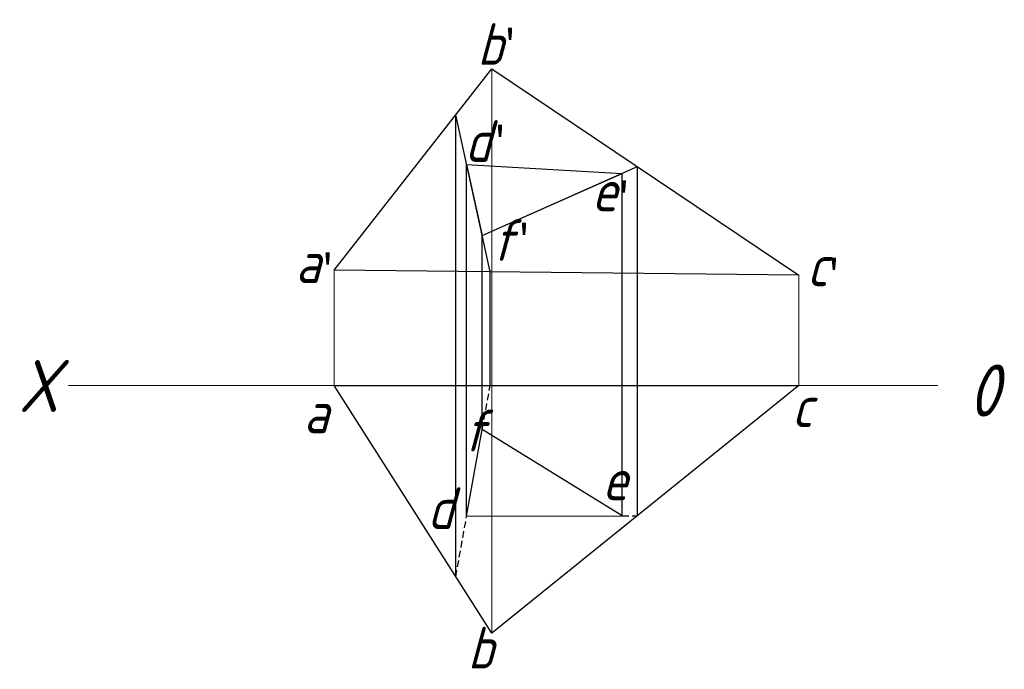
# Model space of a CAD drawing. Header units: millimetres. Extents: x 1842.3 to 1936.9, y 2306.2 to 2368.6.
import ezdxf

# ---------------------------------------------------------------- set-up
doc = ezdxf.new("R2010")
doc.units = ezdxf.units.MM
doc.linetypes.add('DASHED2', pattern=[9.525, 6.35, -3.175])
doc.layers.get('0').update_dxf_attribs({"color": 5})
doc.layers.add('ST文字', color=7, linetype='Continuous')
doc.layers.add('ST细实线', color=7, linetype='Continuous', lineweight=15)
doc.layers.add('粗实线', color=7, linetype='Continuous', lineweight=30)
doc.styles.get("Standard").update_dxf_attribs({"font": 'gbeitc.shx'})

msp = doc.modelspace()

# ---------------------------------------------------------------- linework, layer by layer
for p, q in [((1884.214, 2315.114), (1884.214, 2359.501)), ((1887.514, 2344.411), (1884.214, 2359.501)), ((1885.257, 2320.925), (1885.257, 2354.729)), ((1886.753, 2347.888), (1901.663, 2354.51)), ((1901.663, 2320.978), (1901.663, 2354.51)), ((1900.191, 2320.974), (1900.191, 2353.856)), ((1886.753, 2329.257), (1886.753, 2347.888)), ((1887.514, 2333.492), (1887.514, 2344.557))]:
    msp.add_line(p, q)
at = {"lineweight": 30}
for p, q in [((1885.257, 2354.729), (1886.753, 2347.888)), ((1885.257, 2354.729), (1900.191, 2353.856)), ((1886.753, 2347.888), (1900.191, 2353.856))]:
    msp.add_line(p, q, dxfattribs=at)
at = {"layer": 'ST细实线'}
for p, q in [((1887.669, 2363.912), (1887.669, 2309.684)), ((1872.519, 2344.571), (1872.519, 2333.492)), ((1917.167, 2344.093), (1917.167, 2333.492)), ((1847.014, 2333.492), (1930.504, 2333.492))]:
    msp.add_line(p, q, dxfattribs=at)
at = {"layer": '粗实线'}
for p, q in [((1872.519, 2344.571), (1887.669, 2363.912)), ((1887.669, 2363.912), (1917.167, 2344.093)), ((1917.167, 2344.093), (1872.519, 2344.571)), ((1872.519, 2333.492), (1917.167, 2333.492)), ((1887.669, 2309.684), (1872.519, 2333.492)), ((1917.167, 2333.492), (1887.669, 2309.684)), ((1885.257, 2320.925), (1886.753, 2329.257)), ((1900.191, 2320.974), (1886.753, 2329.257)), ((1885.227, 2320.925), (1900.191, 2320.974))]:
    msp.add_line(p, q, dxfattribs=at)
at = {"layer": '粗实线', "linetype": 'DASHED2', "lineweight": -3, "ltscale": 0.1}
for p, q in [((1886.753, 2329.257), (1887.514, 2333.492)), ((1884.214, 2315.114), (1885.257, 2320.925)), ((1900.191, 2320.974), (1901.663, 2320.978))]:
    msp.add_line(p, q, dxfattribs=at)

# ---------------------------------------------------------------- texts
at = {"layer": 'ST文字'}
for s, height, p in [('b', 4, (1886.278, 2364.281)), ('d', 4, (1885.062, 2354.965)), ('e', 4, (1897.251, 2350.225)), ('f', 4, (1887.669, 2345.451)), ('a', 4, (1868.811, 2343.316)), ('c', 4, (1917.919, 2343.016)), ('X', 5, (1842.222, 2330.943)), ('c', 4, (1916.462, 2329.492)), ('a', 4, (1869.597, 2328.901)), ('f', 4, (1884.932, 2327.154)), ('e', 4, (1898.26, 2322.467)), ('d', 4, (1881.475, 2319.693)), ('b', 4, (1885.349, 2306.293))]:
    msp.add_text(s, height=height, dxfattribs=at).set_placement(p)
at = {"layer": 'ST文字', "insert": (1933.431, 2335.503), "char_height": 5, "width": 6.3883, "attachment_point": 1}
msp.add_mtext('0', dxfattribs=at)
at = {"layer": 'ST细实线', "char_height": 3, "attachment_point": 1}
for insert in [(1888.405, 2367.71), (1887.442, 2358.381), (1899.328, 2353.038), (1889.747, 2348.982), (1870.889, 2346.129), (1919.498, 2345.619)]:
    msp.add_mtext_dynamic_manual_height_columns("{\\fFangSong_GB2312|b0|i0|c134|p49;'}", width=8.28986, gutter_width=12.5, heights=[0], dxfattribs=dict(at, insert=insert))

doc.saveas('drawing.dxf')
